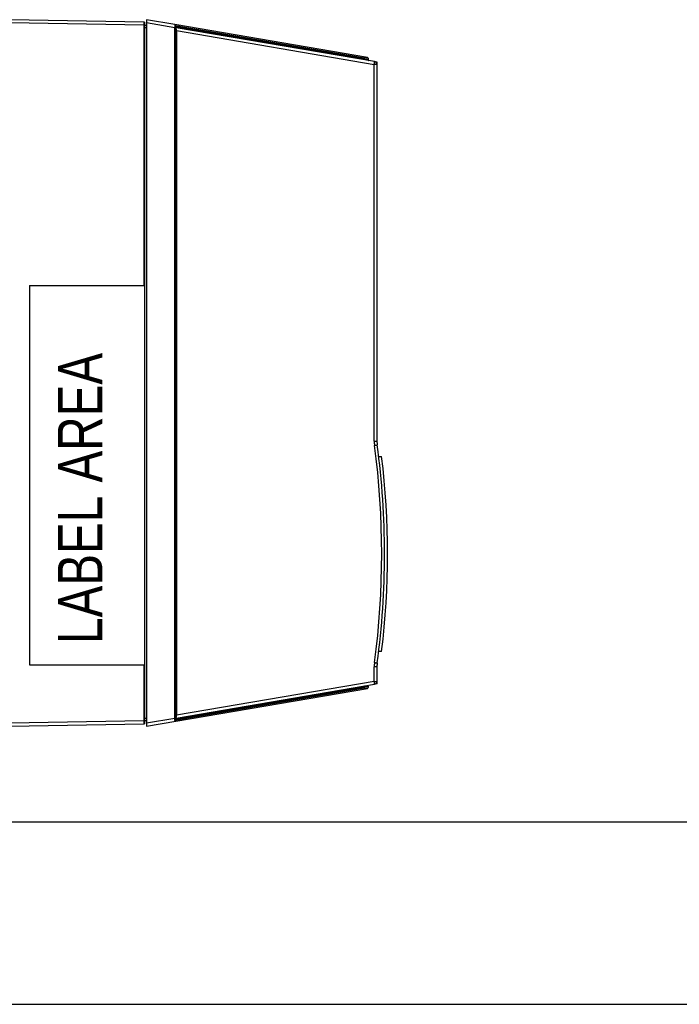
# Model space of a CAD drawing. Header units: inches. Extents: x 0 to 82.7, y 0 to 58.5.
# Tile 17 of 66: x 35 to 43.9, y 0 to 13.3. Entities that reach past the tile are written whole.
import ezdxf

# ---------------------------------------------------------------- set-up
doc = ezdxf.new("R2010")
doc.units = ezdxf.units.IN
doc.header["$LTSCALE"] = 4.547244
doc.header["$MEASUREMENT"] = 0
doc.layers.get('0').update_dxf_attribs({"linetype": 'CONTINUOUS'})
doc.styles.add('TEXTSTYLE_5', font='txt', dxfattribs={"width": 0.8})

msp = doc.modelspace()

# ---------------------------------------------------------------- linework, layer by layer
at = {"color": 7, "linetype": 'CONTINUOUS'}
for p, q in [((36.724, 13.246), (34.911, 13.278)), ((36.752, 13.278), (36.752, 3.75)), ((37.136, 13.212), (36.752, 13.278)), ((34.911, 13.239), (36.724, 13.207)), ((36.724, 13.246), (36.728, 13.245)), ((36.724, 13.227), (36.724, 13.246)), ((36.724, 13.222), (36.724, 13.227)), ((36.724, 13.207), (36.724, 13.222)), ((36.724, 9.695), (36.724, 13.207)), ((36.728, 13.207), (36.724, 13.207)), ((36.728, 13.245), (36.728, 3.783)), ((36.728, 13.204), (36.752, 13.204)), ((36.752, 13.17), (36.728, 13.17)), ((36.752, 13.238), (37.134, 13.173)), ((37.134, 3.855), (37.134, 13.173)), ((37.145, 13.173), (37.134, 13.173)), ((39.734, 12.768), (37.136, 13.212)), ((37.145, 13.201), (37.189, 13.192)), ((37.145, 3.828), (37.145, 13.2)), ((37.151, 13.18), (37.146, 13.181)), ((37.186, 13.175), (37.151, 13.18)), ((39.829, 12.713), (37.155, 13.17)), ((37.196, 13.173), (37.186, 13.175)), ((37.189, 13.192), (37.196, 13.191)), ((37.196, 13.191), (37.196, 13.173)), ((37.196, 13.191), (39.694, 12.764)), ((39.694, 12.747), (37.196, 13.173)), ((37.157, 13.13), (37.145, 13.13)), ((37.157, 13.13), (37.157, 3.898)), ((37.157, 13.13), (39.825, 12.674)), ((39.694, 12.747), (39.694, 12.764)), ((39.703, 12.763), (39.694, 12.764)), ((39.721, 12.76), (39.703, 12.763)), ((39.728, 12.759), (39.721, 12.76)), ((39.738, 12.758), (39.728, 12.759)), ((39.744, 12.757), (39.738, 12.758)), ((39.744, 12.757), (39.744, 12.737)), ((39.7, 12.745), (39.694, 12.747)), ((39.744, 12.737), (39.7, 12.745)), ((39.825, 7.596), (39.825, 12.674)), ((39.862, 12.674), (39.825, 12.674)), ((39.866, 12.706), (39.841, 12.708)), ((39.862, 12.674), (39.862, 7.596)), ((39.866, 12.452), (39.866, 12.706)), ((39.866, 12.452), (39.862, 12.452)), ((35.177, 9.695), (35.177, 4.577)), ((35.177, 9.695), (36.728, 9.695)), ((39.825, 7.596), (39.862, 7.596)), ((39.885, 7.388), (39.925, 7.388)), ((39.925, 4.758), (39.885, 4.758)), ((35.177, 4.577), (36.728, 4.577)), ((36.724, 3.821), (36.724, 4.577)), ((39.862, 4.551), (39.825, 4.551)), ((39.825, 4.354), (39.825, 4.551)), ((39.862, 4.551), (39.862, 4.354)), ((39.866, 4.576), (39.863, 4.577)), ((39.866, 4.322), (39.866, 4.576)), ((36.752, 3.75), (39.734, 4.26)), ((37.155, 3.859), (39.829, 4.316)), ((39.825, 4.354), (37.157, 3.898)), ((37.196, 3.855), (39.694, 4.282)), ((39.694, 4.264), (37.196, 3.837)), ((39.694, 4.282), (39.743, 4.291)), ((39.694, 4.264), (39.694, 4.282)), ((39.694, 4.264), (39.703, 4.265)), ((39.703, 4.265), (39.738, 4.271)), ((39.738, 4.271), (39.743, 4.272)), ((39.743, 4.291), (39.744, 4.291)), ((39.744, 4.291), (39.744, 4.272)), ((39.825, 4.354), (39.862, 4.354)), ((39.866, 4.322), (39.841, 4.32)), ((36.728, 3.859), (36.752, 3.859)), ((37.134, 3.855), (36.752, 3.79)), ((37.134, 3.855), (37.145, 3.855)), ((37.162, 3.85), (37.169, 3.851)), ((37.169, 3.851), (37.186, 3.853)), ((37.186, 3.853), (37.196, 3.855)), ((37.196, 3.855), (37.196, 3.837)), ((36.724, 3.821), (34.911, 3.79)), ((34.911, 3.75), (36.724, 3.782)), ((36.728, 3.821), (36.724, 3.821)), ((36.724, 3.816), (36.724, 3.821)), ((36.724, 3.802), (36.724, 3.816)), ((36.724, 3.782), (36.728, 3.783)), ((36.752, 3.824), (36.728, 3.824)), ((37.145, 3.847), (37.151, 3.848)), ((37.146, 3.828), (37.145, 3.828)), ((37.196, 3.837), (37.146, 3.828)), ((37.151, 3.848), (37.162, 3.85)), ((2.953, 2.461), (79.724, 2.461)), ((0, 0), (82.677, 0))]:
    msp.add_line(p, q, dxfattribs=at)
for centre, radius, start, end in [((36.724, 13.238), 0.00787, 59.9999, 89), ((35.02, 13.279), 2.117, 357.1352, 357.2748), ((37.134, 13.201), 0.0118, 0, 80.3026), ((37.157, 13.181), 0.0118, 180, 260.3026), ((37.165, 13.188), 0.0197, 223.9852, 251.0998), ((39.002, 13.222), 1.848, 182.2377, 182.6979), ((39.38, 13.239), 2.226, 182.6808, 182.8168), ((39.732, 12.757), 0.0118, 0, 80.3026), ((39.756, 12.737), 0.0118, 180, 260.3026), ((39.823, 12.674), 0.0394, 0, 80.3026), ((40.259, 7.596), 0.434, 180.0042, 187.6596), ((40.256, 7.596), 0.394, 180, 187.6641), ((28.943, 6.073), 10.984, 352.3359, 7.6641), ((28.94, 6.073), 11.024, 352.3359, 7.6641), ((28.98, 6.073), 11.024, 353.1491, 6.8509), ((40.259, 4.55), 0.434, 172.3404, 179.9958), ((40.256, 4.551), 0.394, 172.3359, 180), ((39.732, 4.272), 0.0118, 279.6974, 360), ((39.823, 4.354), 0.0394, 279.6974, 360), ((35.154, 3.756), 1.983, 2.4374, 2.8735), ((37.157, 3.847), 0.0118, 99.6974, 180), ((37.165, 3.84), 0.0197, 108.8932, 135.9899), ((38.829, 3.814), 1.675, 177.2815, 177.9353), ((39.38, 3.789), 2.226, 177.1832, 177.3195), ((36.724, 3.79), 0.00787, 271, 300.0001), ((35.613, 3.776), 1.524, 2.2578, 2.4313), ((36.093, 3.794), 1.043, 1.8312, 2.2783), ((37.134, 3.828), 0.0118, 279.6974, 360), ((37.126, 3.834), 0.0197, 316.003, 342.5038)]:
    msp.add_arc(centre, radius, start, end, dxfattribs=at)
for points, knots in [([(37.136, 13.212), (37.136, 13.212), (37.135, 13.207), (37.136, 13.202), (37.135, 13.19), (37.135, 13.183), (37.135, 13.178)], [0, 0, 0, 0, 0.074794, 0.286938, 0.608871, 1, 1, 1, 1]), ([(37.156, 13.15), (37.156, 13.152), (37.155, 13.159), (37.155, 13.165), (37.155, 13.169)], [0, 0, 0, 0, 0.373647, 1, 1, 1, 1]), ([(37.191, 13.203), (37.192, 13.203), (37.196, 13.2), (37.196, 13.195), (37.196, 13.191)], [0, 0, 0, 0, 0.191039, 1, 1, 1, 1]), ([(37.196, 13.173), (37.196, 13.172), (37.195, 13.168), (37.198, 13.162), (37.201, 13.162)], [0, 0, 0, 0, 0.322078, 1, 1, 1, 1]), ([(39.694, 12.764), (39.694, 12.766), (39.694, 12.77), (39.692, 12.776), (39.689, 12.776)], [0, 0, 0, 0, 0.322078, 1, 1, 1, 1]), ([(39.825, 12.674), (39.826, 12.679), (39.827, 12.688), (39.829, 12.7), (39.829, 12.707), (39.83, 12.712), (39.829, 12.713)], [0, 0, 0, 0, 0.381625, 0.704578, 0.920797, 1, 1, 1, 1]), ([(39.829, 7.538), (39.834, 7.539), (39.842, 7.54), (39.853, 7.541), (39.859, 7.542), (39.863, 7.543), (39.864, 7.543), (39.866, 7.543), (39.865, 7.543)], [0, 0, 0, 0, 0.386567, 0.710455, 0.833527, 0.924573, 0.980719, 1, 1, 1, 1]), ([(39.829, 4.608), (39.834, 4.608), (39.842, 4.606), (39.853, 4.605), (39.859, 4.604), (39.863, 4.604), (39.864, 4.603), (39.866, 4.603), (39.865, 4.603)], [0, 0, 0, 0, 0.386567, 0.710455, 0.833527, 0.924573, 0.980719, 1, 1, 1, 1]), ([(39.689, 4.252), (39.69, 4.252), (39.694, 4.255), (39.694, 4.26), (39.694, 4.264)], [0, 0, 0, 0, 0.191039, 1, 1, 1, 1]), ([(39.694, 4.282), (39.693, 4.283), (39.693, 4.287), (39.695, 4.293), (39.698, 4.293)], [0, 0, 0, 0, 0.322078, 1, 1, 1, 1]), ([(39.829, 4.316), (39.83, 4.316), (39.829, 4.322), (39.829, 4.328), (39.827, 4.341), (39.826, 4.35), (39.825, 4.354)], [0, 0, 0, 0, 0.079203, 0.295422, 0.618375, 1, 1, 1, 1]), ([(37.155, 3.859), (37.155, 3.859), (37.155, 3.861), (37.155, 3.863), (37.155, 3.868), (37.155, 3.872), (37.155, 3.874)], [0, 0, 0, 0, 0.065903, 0.262415, 0.579937, 1, 1, 1, 1]), ([(36.724, 3.782), (36.725, 3.782), (36.724, 3.785), (36.725, 3.788), (36.724, 3.794), (36.724, 3.799), (36.724, 3.802)], [0, 0, 0, 0, 0.068298, 0.26817, 0.585917, 1, 1, 1, 1]), ([(37.136, 3.827), (37.136, 3.826), (37.136, 3.822), (37.136, 3.819), (37.136, 3.816)], [0, 0, 0, 0, 0.370755, 1, 1, 1, 1]), ([(37.196, 3.837), (37.196, 3.836), (37.196, 3.832), (37.194, 3.826), (37.191, 3.825)], [0, 0, 0, 0, 0.322078, 1, 1, 1, 1])]:
    msp.add_open_spline(points, degree=3, knots=knots, dxfattribs=at)

# ---------------------------------------------------------------- texts
at = {"color": 7, "linetype": 'CONTINUOUS', "insert": (35.559, 4.86), "char_height": 0.6, "width": 4.58, "attachment_point": 1, "rotation": 90, "line_spacing_factor": 0.9, "style": 'TEXTSTYLE_5'}
msp.add_mtext('LABEL AREA', dxfattribs=at)

doc.saveas('drawing.dxf')
